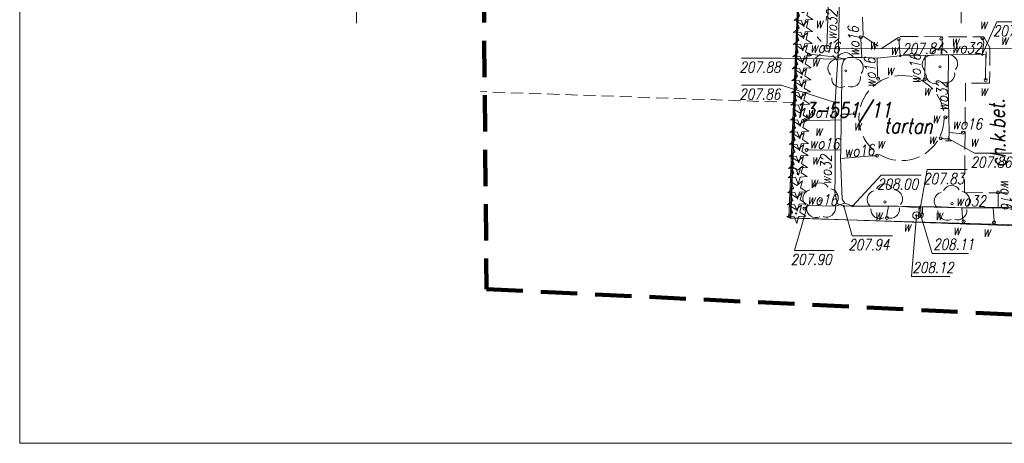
# Model space of a CAD drawing. Extents: x 6591072 to 6591270, y 5674713 to 5675005.
# Tile 1 of 36: x 6591072 to 6591154, y 5674713 to 5674748. Entities that reach past the tile are written whole.
import ezdxf
from ezdxf.enums import TextEntityAlignment as Align

# ---------------------------------------------------------------- set-up
doc = ezdxf.new("R2010")
doc.units = 0
for name, pattern in [('1', [0]), ('2', [1.5, 1, -0.5]), ('BGT', [0]), ('BPB', [1.5, 1, -0.5]), ('KOC', [2, 1.5, -0.5]), ('KOU', [1.5, 1, -0.5]), ('UPE', [0]), ('UPW', [0])]:
    doc.linetypes.add(name, pattern=pattern)
doc.layers.get('0').update_dxf_attribs({"color": 250, "linetype": 'CONTINUOUS', "lineweight": 100})
doc.layers.add('arkusz wydruk', color=4, linetype='CONTINUOUS', lineweight=9, plot=False)
for name, color, linetype, lineweight in [('Dzialki', 7, '1', 18), ('Kontury', 90, '1', 18), ('Numery_dzialek', 7, 'CONTINUOUS', 18), ('SDROK_T_1', 7, 'CONTINUOUS', 18), ('SDRPK_L_2', 7, 'KOC', 18), ('SZOPO_L_0', 7, 'BGT', 18), ('SZZPZ_T_0', 7, 'CONTINUOUS', 18), ('UEEOA_T_9', 1, 'CONTINUOUS', 18), ('UEEPON_L_0', 1, 'UPE', 18), ('UWWOA_T_2', 5, 'CONTINUOUS', 18), ('UWWOA_T_7', 5, 'CONTINUOUS', 18), ('UWWOC_T_0', 5, 'CONTINUOUS', 18), ('UWWOC_T_2', 5, 'CONTINUOUS', 18), ('UWWOO_T_0', 5, 'CONTINUOUS', 18), ('UWWPA_L_2', 5, '1', 18), ('UWWPM_L_0', 5, 'UPW', 18), ('ZAKRES', 250, '2', 100)]:
    doc.layers.add(name, color=color, linetype=linetype, lineweight=lineweight)
doc.layers.add('OBOP', color=7, linetype='CONTINUOUS', lineweight=13, true_color=0x0a0909)
doc.layers.add('PARSI', color=7, linetype='CONTINUOUS', lineweight=20, true_color=0x0a0909)
doc.styles.add('K1_ACAD', font='romans.shx', dxfattribs={"width": 0.8, "oblique": 12})
doc.linetypes.add('BGS', pattern='A,3.75,[45,msgB.shx,S=0.625,R=0,X=0,Y=0],3.75', length=7.5)

# ---------------------------------------------------------------- blocks, each defined once
blk = doc.blocks.new('mzsk01')
at = {"layer": 'PARSI'}
for p, q in [((0, -5), (0, 5)), ((5, 0), (-5, 0))]:
    blk.add_line(p, q, dxfattribs=at)
blk = doc.blocks.new('SLS')
at = {"linetype": 'Continuous'}
blk.add_circle((0, 0), 0.25, dxfattribs=at)
blk = doc.blocks.new('LAT')
at = {"linetype": 'Continuous'}
for p, q in [((0, 0.75), (0, 1.25)), ((-1.25, 0), (-0.75, 0)), ((0.75, 0), (1.25, 0)), ((0, -0.75), (0, -1.25))]:
    blk.add_line(p, q, dxfattribs=at)
blk = doc.blocks.new('ARM')
at = {"linetype": 'Continuous'}
blk.add_circle((0, 0), 0.125, dxfattribs=at)
blk = doc.blocks.new('WLZ')
at = {"linetype": 'Continuous'}
blk.add_circle((0, 0), 0.3, dxfattribs=at)
blk = doc.blocks.new('UGW')
at = {"linetype": 'Continuous'}
blk.add_circle((0, 0), 0.0625, dxfattribs=at)
blk = doc.blocks.new('USW')
at = {"linetype": 'Continuous'}
blk.add_line((0, -0.25), (0, 0.25), dxfattribs=at)
blk = doc.blocks.new('UGE')
at = {"linetype": 'Continuous'}
blk.add_circle((0, 0), 0.0625, dxfattribs=at)
blk = doc.blocks.new('DLI')
at = {"layer": 'OBOP', "color": 0, "linetype": 'ByBlock', "lineweight": -2}
blk.add_circle((0, 0), 0.09, dxfattribs=at)
for centre, start, end in [((-0.713, 0.232), 102.14713, 221.85287), ((0, 0.75), 30.14713, 149.85287), ((0.713, 0.232), 318.14713, 77.85287), ((-0.441, -0.607), 174.14713, 293.85287), ((0.441, -0.607), 246.14713, 5.85287)]:
    blk.add_arc(centre, 0.75, start, end, dxfattribs=at)
blk = doc.blocks.new('DIG')
at = {"linetype": 'Continuous'}
for p, q in [((-0.78225, -0.26495), (-0.3012, 0.09375)), ((-0.3012, 0.09375), (-0.4937, 0.6621)), ((-0.4937, 0.6621), (-0.0039, 0.31545)), ((-0.0039, 0.31545), (0.4771, 0.67415)), ((0.4771, 0.67415), (0.2988, 0.1012)), ((0.2988, 0.1012), (0.7886, -0.24545)), ((-0.18225, -0.2575), (-0.78225, -0.26495)), ((0.01025, -0.82585), (-0.18225, -0.2575)), ((0.1886, -0.2529), (0.01025, -0.82585)), ((0.7886, -0.24545), (0.1886, -0.2529))]:
    blk.add_line(p, q, dxfattribs=at)
blk.add_circle((0, 0), 0.045, dxfattribs=at)
blk = doc.blocks.new('DIN')
at = {"linetype": 'Continuous'}
for p, q in [((-0.78225, -0.26495), (-0.3012, 0.09375)), ((-0.3012, 0.09375), (-0.4937, 0.6621)), ((-0.4937, 0.6621), (-0.0039, 0.31545)), ((-0.0039, 0.31545), (0.4771, 0.67415)), ((0.4771, 0.67415), (0.2988, 0.1012)), ((0.2988, 0.1012), (0.7886, -0.24545)), ((-0.18225, -0.2575), (-0.78225, -0.26495)), ((0.01025, -0.82585), (-0.18225, -0.2575)), ((0.1886, -0.2529), (0.01025, -0.82585)), ((0.7886, -0.24545), (0.1886, -0.2529))]:
    blk.add_line(p, q, dxfattribs=at)

msp = doc.modelspace()

# ---------------------------------------------------------------- linework, layer by layer
at = {"layer": 'arkusz wydruk', "linetype": 'Continuous', "lineweight": 20}
msp.add_lwpolyline([(6591072.161, 5675004.873), (6591270.094, 5675004.873), (6591270.094, 5674712.796), (6591072.161, 5674712.796)], close=True, dxfattribs=at)
at = {"layer": 'Dzialki'}
for p, q in [((6591137.53, 5674775.33), (6591135.76, 5674731.42)), ((6591137.53, 5674775.33), (6591135.92, 5674731.41)), ((6591135.76, 5674731.42), (6591135.92, 5674731.41)), ((6591135.92, 5674731.41), (6591155.95, 5674730.72))]:
    msp.add_line(p, q, dxfattribs=at)
at = {"layer": 'Kontury'}
for p in [(6591139.59, 5674831.32), (6591135.92, 5674731.41)]:
    msp.add_line(p, (6591136.27, 5674740.94), dxfattribs=at)
at = {"layer": 'Kontury', "linetype": 'KOU'}
for p, q in [((6591136.27, 5674740.94), (6591110.269, 5674741.846)), ((6591155.95, 5674730.72), (6591135.92, 5674731.41))]:
    msp.add_line(p, q, dxfattribs=at)
at = {"layer": 'SDRPK_L_2', "linetype": 'KOC'}
for p, q in [((6591141.843, 5674747.99), (6591141.898, 5674746.431)), ((6591141.898, 5674746.431), (6591143.422, 5674745.413)), ((6591143.422, 5674745.413), (6591144.962, 5674746.408)), ((6591144.962, 5674746.408), (6591151.87, 5674746.367)), ((6591151.87, 5674746.367), (6591152.387, 5674745.497)), ((6591152.387, 5674745.497), (6591152.36, 5674742.553)), ((6591150.368, 5674742.56), (6591150.286, 5674733.508)), ((6591152.36, 5674742.553), (6591150.368, 5674742.56)), ((6591150.286, 5674733.508), (6591155.814, 5674733.458))]:
    msp.add_line(p, q, dxfattribs=at)
msp.add_circle((6591145.077, 5674739.664), 3.52, dxfattribs=at)
at = {"layer": 'SZOPO_L_0', "linetype": 'BGS'}
for p, q in [((6591135.862, 5674731.384), (6591137.214, 5674766.965)), ((6591156.385, 5674730.8), (6591135.862, 5674731.384))]:
    msp.add_line(p, q, dxfattribs=at)
at = {"layer": 'UEEPON_L_0', "linetype": 'UPE'}
for p, q in [((6591139.519, 5674765.22), (6591138.908, 5674745.415)), ((6591138.908, 5674745.415), (6591156.235, 5674745.388))]:
    msp.add_line(p, q, dxfattribs=at)
at = {"layer": 'UWWOC_T_0', "linetype": 'Continuous'}
for p, q in [((6591151.75, 5674744.91), (6591152.95, 5674747.622)), ((6591152.95, 5674747.622), (6591156.273, 5674747.622)), ((6591131.83, 5674744.616), (6591135.152, 5674744.616)), ((6591140.34, 5674744.52), (6591135.152, 5674744.616)), ((6591131.845, 5674742.384), (6591135.135, 5674742.384)), ((6591139.6, 5674740.96), (6591135.135, 5674742.384)), ((6591148.98, 5674737.96), (6591151.107, 5674736.769)), ((6591151.107, 5674736.769), (6591154.397, 5674736.769)), ((6591141.02, 5674732.39), (6591143.379, 5674734.952)), ((6591143.379, 5674734.952), (6591146.701, 5674734.952)), ((6591146.64, 5674732.34), (6591147.187, 5674735.403)), ((6591147.187, 5674735.403), (6591150.51, 5674735.403)), ((6591137.31, 5674732.45), (6591136.227, 5674728.727)), ((6591140.31, 5674732.38), (6591141.003, 5674729.948)), ((6591141.003, 5674729.948), (6591144.325, 5674729.948)), ((6591136.227, 5674728.727), (6591139.517, 5674728.727))]:
    msp.add_line(p, q, dxfattribs=at)
at = {"layer": 'UWWOC_T_2', "linetype": 'Continuous'}
for p, q in [((6591146.3, 5674731.62), (6591145.904, 5674726.565)), ((6591146.67, 5674731.602), (6591147.62, 5674728.483)), ((6591147.62, 5674728.483), (6591150.616, 5674728.483)), ((6591145.904, 5674726.565), (6591149.064, 5674726.565))]:
    msp.add_line(p, q, dxfattribs=at)
at = {"layer": 'UWWPA_L_2', "linetype": '1'}
for p, q in [((6591146.49, 5674731.76), (6591146.47, 5674731.5)), ((6591146.88, 5674731.75), (6591146.49, 5674731.76)), ((6591146.81, 5674731.46), (6591146.88, 5674731.75)), ((6591146.47, 5674731.5), (6591146.81, 5674731.46))]:
    msp.add_line(p, q, dxfattribs=at)
at = {"layer": 'UWWPM_L_0', "linetype": 'UPW'}
for p, q in [((6591139.86, 5674745.51), (6591139.94, 5674749.66)), ((6591141.72, 5674746.21), (6591141.71, 5674746.34)), ((6591139.6, 5674740.96), (6591139.86, 5674745.51)), ((6591141.78, 5674744.67), (6591141.72, 5674746.21)), ((6591144.89, 5674745.85), (6591144.84, 5674746.2)), ((6591144.97, 5674744.8), (6591144.89, 5674745.85)), ((6591148.43, 5674746.01), (6591148.37, 5674746.21)), ((6591148.42, 5674744.9), (6591148.43, 5674746.01)), ((6591151.75, 5674744.91), (6591151.87, 5674745.9)), ((6591151.87, 5674745.9), (6591151.77, 5674746.26)), ((6591137.67, 5674744.92), (6591137.41, 5674744.89)), ((6591139.78, 5674744.7), (6591137.67, 5674744.92)), ((6591140.34, 5674744.52), (6591139.78, 5674744.7)), ((6591140.34, 5674744.52), (6591140.7, 5674744.66)), ((6591140.7, 5674744.66), (6591141.78, 5674744.67)), ((6591141.78, 5674744.67), (6591143.07, 5674744.62)), ((6591143.07, 5674744.62), (6591144.97, 5674744.8)), ((6591144.97, 5674744.8), (6591147.04, 5674744.82)), ((6591147.04, 5674744.82), (6591147, 5674743.01)), ((6591147.04, 5674744.82), (6591148.42, 5674744.9)), ((6591148.42, 5674744.9), (6591148.96, 5674744.9)), ((6591148.96, 5674744.9), (6591148.94, 5674742.33)), ((6591148.96, 5674744.9), (6591151.75, 5674744.91)), ((6591151.75, 5674744.91), (6591152.05, 5674744.9)), ((6591152.05, 5674744.9), (6591152.02, 5674742.96)), ((6591152.05, 5674744.9), (6591152.08, 5674744.9)), ((6591140.1, 5674739.98), (6591140.14, 5674743.94)), ((6591140.14, 5674743.94), (6591140.34, 5674744.52)), ((6591143.07, 5674744.62), (6591143.09, 5674743.2)), ((6591143.09, 5674743.2), (6591143.14, 5674742.92)), ((6591147, 5674743.01), (6591146.98, 5674742.86)), ((6591148.94, 5674742.33), (6591148.99, 5674739.78)), ((6591152.02, 5674742.96), (6591152.02, 5674742.81)), ((6591139.59, 5674734.87), (6591139.6, 5674740.96)), ((6591140.08, 5674739.52), (6591140.1, 5674739.98)), ((6591140.1, 5674739.98), (6591140.9, 5674739.98)), ((6591140.9, 5674739.98), (6591141.21, 5674740.05)), ((6591148.99, 5674739.78), (6591148.69, 5674739.72)), ((6591148.99, 5674739.78), (6591149.02, 5674738.47)), ((6591137.44, 5674739.43), (6591137.1, 5674739.5)), ((6591140.08, 5674739.52), (6591137.44, 5674739.43)), ((6591140.05, 5674737), (6591140.08, 5674739.52)), ((6591149.02, 5674738.47), (6591148.98, 5674737.96)), ((6591149.02, 5674738.47), (6591149.91, 5674738.38)), ((6591149.91, 5674738.38), (6591150.15, 5674738.46)), ((6591148.54, 5674737.94), (6591148.32, 5674738)), ((6591148.98, 5674737.96), (6591148.54, 5674737.94)), ((6591148.98, 5674737.96), (6591148.96, 5674737.78)), ((6591137.42, 5674737.04), (6591137.22, 5674737.03)), ((6591140.05, 5674737), (6591137.42, 5674737.04)), ((6591140.04, 5674736.31), (6591140.05, 5674737)), ((6591140.04, 5674736.31), (6591142.66, 5674736.53)), ((6591142.66, 5674736.53), (6591143.04, 5674736.55)), ((6591140.16, 5674732.97), (6591140.04, 5674736.31)), ((6591139.55, 5674733.52), (6591139.59, 5674734.87)), ((6591139.79, 5674732.57), (6591139.55, 5674733.52)), ((6591153.06, 5674733.39), (6591153.05, 5674733.52)), ((6591153.06, 5674732.26), (6591153.06, 5674733.39)), ((6591137.31, 5674732.45), (6591137.05, 5674732.18)), ((6591139.64, 5674732.39), (6591137.31, 5674732.45)), ((6591140.38, 5674732.62), (6591139.64, 5674732.39)), ((6591140.31, 5674732.38), (6591139.79, 5674732.57)), ((6591140.38, 5674732.62), (6591140.16, 5674732.97)), ((6591141.02, 5674732.39), (6591140.38, 5674732.62)), ((6591144.47, 5674732.41), (6591140.31, 5674732.38)), ((6591141.02, 5674732.39), (6591144.01, 5674732.38)), ((6591144.01, 5674732.38), (6591143.87, 5674731.65)), ((6591143.87, 5674731.65), (6591143.87, 5674731.42)), ((6591146.02, 5674732.36), (6591144.01, 5674732.38)), ((6591146.52, 5674732.24), (6591144.47, 5674732.41)), ((6591146.02, 5674732.36), (6591146.57, 5674732.32)), ((6591146.51, 5674731.74), (6591146.57, 5674732.32)), ((6591146.56, 5674731.74), (6591146.52, 5674732.24)), ((6591150.02, 5674732.24), (6591146.64, 5674732.34)), ((6591146.69, 5674731.74), (6591146.64, 5674732.34)), ((6591146.81, 5674731.72), (6591146.82, 5674732.33)), ((6591146.82, 5674732.33), (6591148.37, 5674732.32)), ((6591148.37, 5674732.32), (6591150.07, 5674732.24)), ((6591153.76, 5674732.29), (6591150.02, 5674732.24)), ((6591150.07, 5674732.24), (6591152.66, 5674732.26)), ((6591150.07, 5674732.24), (6591150.11, 5674731.42)), ((6591152.66, 5674732.26), (6591152.74, 5674731.16)), ((6591152.66, 5674732.26), (6591153.06, 5674732.26)), ((6591153.06, 5674732.26), (6591154.73, 5674732.24)), ((6591150.11, 5674731.42), (6591150.21, 5674731.12)), ((6591152.74, 5674731.16), (6591152.73, 5674731.04))]:
    msp.add_line(p, q, dxfattribs=at)
at = {"layer": 'ZAKRES', "linetype": 'BPB', "ltscale": 3}
msp.add_lwpolyline([(6591165.185, 5674987.457), (6591158.691, 5674859.807), (6591109.553, 5674863.045), (6591110.755, 5674725.53), (6591237.72, 5674719.424), (6591252.958, 5674983.187)], close=True, dxfattribs=at)

# ---------------------------------------------------------------- block references
at = {"layer": 'PARSI', "color": 253, "xscale": 0.5, "yscale": 0.5, "zscale": 0.5}
for p in [(6591100, 5674750), (6591150, 5674750)]:
    msp.add_blockref('mzsk01', p, dxfattribs=at)
at = {"layer": 'SZZPZ_T_0'}
for name, p, rotation in [('DIN', (6591136.956, 5674748.029), 2.392741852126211), ('DIN', (6591136.919, 5674747.03), 2.392687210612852), ('DIN', (6591136.883, 5674746.03), 2.392659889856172), ('DIN', (6591136.847, 5674745.031), 2.392632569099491), ('DIN', (6591136.811, 5674744.031), 2.392577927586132), ('DLI', (6591140.466, 5674743.568), 2.392386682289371), ('DLI', (6591140.466, 5674743.568), 2.392386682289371), ('DLI', (6591148.26, 5674743.894), 2.392031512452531), ('DLI', (6591148.26, 5674743.894), 2.392031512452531), ('DIG', (6591136.774, 5674743.032), 2.392550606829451), ('DIN', (6591136.774, 5674743.032), 2.392550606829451), ('DIN', (6591136.738, 5674742.033), 2.392523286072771), ('DIN', (6591136.702, 5674741.033), 2.392495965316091), ('DIN', (6591136.656, 5674739.781), 2.392468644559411), ('DIN', (6591136.62, 5674738.781), 2.392441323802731), ('DIN', (6591136.584, 5674737.782), 2.392414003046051), ('DIN', (6591136.547, 5674736.782), 2.392386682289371), ('DIG', (6591136.484, 5674735.036), 2.392359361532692), ('DIN', (6591136.511, 5674735.783), 2.392386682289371), ('DIN', (6591136.438, 5674733.784), 2.392359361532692), ('DLI', (6591138.395, 5674732.811), 2.392222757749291), ('DLI', (6591138.395, 5674732.811), 2.392222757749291), ('DLI', (6591143.703, 5674732.732), 2.391922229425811), ('DLI', (6591143.703, 5674732.732), 2.391922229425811), ('DLI', (6591149.254, 5674732.594), 2.39159438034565), ('DIN', (6591136.402, 5674732.785), 2.392332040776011), ('DIG', (6591136.366, 5674731.785), 2.392332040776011)]:
    msp.add_blockref(name, p, dxfattribs=dict(at, rotation=rotation))
at = {"layer": 'UEEOA_T_9'}
for name, rotation in [('LAT', 310.1650546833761), ('SLS', 2.392523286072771)]:
    msp.add_blockref(name, (6591138.908, 5674745.415), dxfattribs=dict(at, rotation=rotation))
at = {"layer": 'UWWOA_T_7'}
for name, p in [('ARM', (6591141.71, 5674746.34)), ('ARM', (6591144.84, 5674746.2)), ('ARM', (6591148.37, 5674746.21)), ('ARM', (6591151.77, 5674746.26)), ('ARM', (6591137.41, 5674744.89)), ('ARM', (6591143.14, 5674742.92)), ('ARM', (6591146.98, 5674742.86)), ('ARM', (6591152.02, 5674742.81)), ('ARM', (6591141.21, 5674740.05)), ('ARM', (6591148.69, 5674739.72)), ('ARM', (6591137.1, 5674739.5)), ('ARM', (6591150.15, 5674738.46)), ('ARM', (6591148.32, 5674738)), ('ARM', (6591137.22, 5674737.03)), ('ARM', (6591143.04, 5674736.55)), ('ARM', (6591153.05, 5674733.52)), ('ARM', (6591137.05, 5674732.18)), ('WLZ', (6591146.3, 5674731.62)), ('ARM', (6591143.87, 5674731.42)), ('ARM', (6591150.21, 5674731.12)), ('ARM', (6591152.73, 5674731.04))]:
    msp.add_blockref(name, p, dxfattribs=at)
at = {"layer": 'UWWOC_T_0'}
for p in [(6591144.97, 5674744.8), (6591151.75, 5674744.91), (6591140.34, 5674744.52), (6591139.6, 5674740.96), (6591148.98, 5674737.96), (6591137.31, 5674732.45), (6591140.31, 5674732.38), (6591141.02, 5674732.39), (6591146.64, 5674732.34)]:
    msp.add_blockref('UGW', p, dxfattribs=at)
for p, rotation in [((6591152.08, 5674744.9), 359.2750498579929), ((6591148.96, 5674737.78), 268.2923545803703)]:
    msp.add_blockref('USW', p, dxfattribs=dict(at, rotation=rotation))
at = {"layer": 'UWWOC_T_2'}
for p, rotation in [((6591146.3, 5674731.62), 269.9999974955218), ((6591146.67, 5674731.602), 352.8749835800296)]:
    msp.add_blockref('UGE', p, dxfattribs=dict(at, rotation=rotation))

# ---------------------------------------------------------------- texts
at = {"layer": 'Numery_dzialek', "style": 'K1_ACAD', "oblique": 12, "width": 0.8}
msp.add_text('13-551/11', height=1.25, dxfattribs=at).set_placement((6591136.2, 5674740.955), align=Align.TOP_LEFT)
at = {"layer": 'SDROK_T_1', "style": 'K1_ACAD', "oblique": 12, "width": 0.8}
for s, rotation, p in [('ch.k.bet.', 91.28733, (6591153.01, 5674738.428)), ('tartan', 359.19307, (6591145.645, 5674739.02))]:
    msp.add_text(s, height=1.25, rotation=rotation, dxfattribs=at).set_placement(p, align=Align.MIDDLE)
at = {"layer": 'UWWOA_T_2', "style": 'K1_ACAD', "oblique": 12, "width": 0.8}
for p in [(6591138.586, 5674747.101), (6591152.174, 5674747.02), (6591149.845, 5674745.614), (6591153.911, 5674745.711), (6591143.044, 5674745.328), (6591144.798, 5674744.894), (6591138.278, 5674743.929), (6591144.469, 5674743.22), (6591147.532, 5674741.523), (6591152.193, 5674741.493), (6591148.247, 5674739.234), (6591141.751, 5674738.647), (6591138.546, 5674738.197), (6591147.945, 5674737.522), (6591143.697, 5674737.148), (6591151.412, 5674737.311), (6591138.278, 5674735.816), (6591138.158, 5674733.962), (6591143.498, 5674731.256), (6591148.477, 5674731.225), (6591145.878, 5674730.284), (6591149.961, 5674729.985), (6591152.444, 5674729.853)]:
    msp.add_text('w', height=0.9, dxfattribs=at).set_placement(p, align=Align.RIGHT)
at = {"layer": 'UWWOC_T_0', "style": 'K1_ACAD', "oblique": 12, "width": 0.8}
for s, p in [('207.82', (6591152.629, 5674746.422)), ('207.86', (6591150.785, 5674735.569)), ('207.83', (6591146.866, 5674734.203)), ('208.00', (6591143.058, 5674733.752)), ('207.94', (6591140.681, 5674728.748)), ('207.90', (6591135.906, 5674727.527))]:
    msp.add_text(s, height=0.9, dxfattribs=at).set_placement(p)
msp.add_text('207.84', height=0.9, rotation=1.04162, dxfattribs=at).set_placement((6591145.153, 5674744.926))
for s, p in [('207.88', (6591135.072, 5674744.316)), ('207.86', (6591135.054, 5674742.084))]:
    msp.add_text(s, height=0.9, dxfattribs=at).set_placement(p, align=Align.TOP_RIGHT)
at = {"layer": 'UWWOC_T_2', "style": 'K1_ACAD', "oblique": 12, "width": 0.8}
for s, p in [('208.11', (6591147.7, 5674728.783)), ('208.12', (6591145.985, 5674726.865))]:
    msp.add_text(s, height=0.9, dxfattribs=at).set_placement(p)
at = {"layer": 'UWWOO_T_0', "style": 'K1_ACAD', "oblique": 12, "width": 0.8}
for s, rotation, p in [('wo32', 88.21008, (6591139.705, 5674746.089)), ('wo16', 90.88822, (6591141.579, 5674744.754)), ('wo16', 358.87228, (6591137.473, 5674745.074)), ('wo32', 359.46454, (6591149.194, 5674745.022)), ('wo16', 89.57243, (6591146.64, 5674742.471)), ('wo16', 91.29216, (6591142.95, 5674742.178)), ('wo32', 92.22396, (6591148.939, 5674740.244)), ('wo16', 358.60282, (6591137.234, 5674739.727)), ('wo16', 359.23948, (6591149.242, 5674738.75)), ('wo16', 358.46566, (6591137.433, 5674737.152)), ('wo16', 4.42292, (6591140.363, 5674736.417)), ('wo32', 89.51853, (6591139.265, 5674734.135)), ('wo16', 271.17513, (6591153.276, 5674734.614)), ('wo16', 357.74406, (6591137.256, 5674732.53)), ('wo32', 358.60282, (6591149.529, 5674732.414))]:
    msp.add_text(s, height=0.9, rotation=rotation, dxfattribs=at).set_placement(p)

doc.saveas('drawing.dxf')
